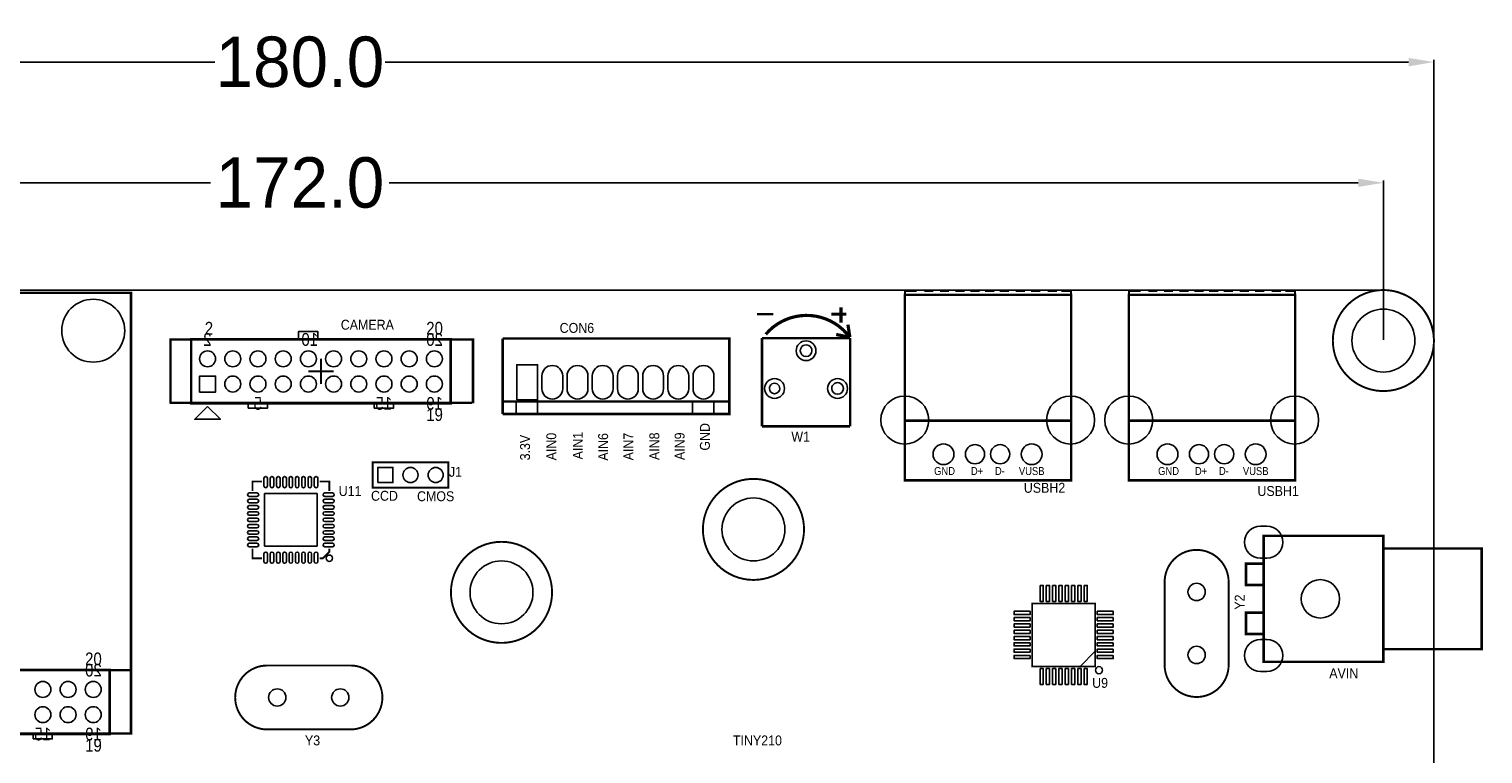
# Model space of a CAD drawing. Extents: x -42 to 184, y -21 to 160.
# Tile 5 of 5: x 69 to 184, y 93 to 151. Entities that reach past the tile are written whole.
import ezdxf
from ezdxf.enums import TextEntityAlignment as Align

# ---------------------------------------------------------------- set-up
doc = ezdxf.new("R2010")
doc.units = 0
doc.header["$MEASUREMENT"] = 0
doc.layers.get('0').update_dxf_attribs({"linetype": 'CONTINUOUS'})
doc.layers.get('Defpoints').update_dxf_attribs({"linetype": 'CONTINUOUS'})
for name, color, linetype in [('BG_OUTLINE', 2, 'CONTINUOUS'), ('PG_SILKSCREEN_BOTTOM', 3, 'CONTINUOUS'), ('PG_SILKSCREEN_TOP', 4, 'CONTINUOUS'), ('PIN_BOTTOM', 6, 'CONTINUOUS'), ('PIN_TOP', 5, 'CONTINUOUS'), ('RD_SILKSCREEN_TOP', 8, 'CONTINUOUS')]:
    doc.layers.add(name, color=color, linetype=linetype)
doc.dimstyles.get("Standard").update_dxf_attribs({"dimtxt": 0.18, "dimasz": 0.18, "dimexe": 0.18, "dimexo": 0.0625, "dimgap": 0.09, "dimtad": 0, "dimtih": 1, "dimtoh": 1, "dimdec": 4, "dimzin": 0, "dimdsep": 46, "dimtxsty": 'STANDARD', "dimcen": 0.09, "dimadec": 0, "dimazin": 0, "dimtfac": 1, "dimtdec": 4, "dimtofl": 0, "dimtmove": 0, "dimatfit": 3, "dimfxl": 1, "dimtolj": 1, "dimtzin": 0, "dimarcsym": 0})

# ---------------------------------------------------------------- blocks, each defined once
blk = doc.blocks.new('*D10')
at = {"color": 0, "linetype": 'ByBlock', "lineweight": -2}
for p, q in [((4, 126.06), (4, 138.71)), ((6, 138.53), (82.91, 138.53)), ((174, 138.53), (97.09, 138.53)), ((176, 126.06), (176, 138.71))]:
    blk.add_line(p, q, dxfattribs=at)
at = {"color": 0}
for points in [[(6, 138.86), (6, 138.2), (4, 138.53)], [(174, 138.2), (174, 138.86), (176, 138.53)]]:
    blk.add_solid(points, dxfattribs=at)
at = {"layer": 'Defpoints', "color": 0}
for p in [(176, 138.53), (4, 126), (176, 126)]:
    blk.add_point(p, dxfattribs=at)
at = {"color": 0, "linetype": 'ByBlock', "insert": (90, 138.53), "char_height": 4, "attachment_point": 5}
blk.add_mtext('\\A1;172.0', dxfattribs=at)
blk = doc.blocks.new('*D11')
at = {"color": 0, "linetype": 'ByBlock', "lineweight": -2}
for p, q in [((0, 125.74), (0, 148.3)), ((2, 148.12), (83.24, 148.12)), ((178, 148.12), (96.76, 148.12)), ((180, 125.74), (180, 148.3))]:
    blk.add_line(p, q, dxfattribs=at)
at = {"color": 0}
for points in [[(2, 148.45), (2, 147.78), (0, 148.12)], [(178, 147.78), (178, 148.45), (180, 148.12)]]:
    blk.add_solid(points, dxfattribs=at)
at = {"layer": 'Defpoints', "color": 0}
for p in [(180, 148.12), (0, 125.67), (180, 125.67)]:
    blk.add_point(p, dxfattribs=at)
at = {"color": 0, "linetype": 'ByBlock', "insert": (90, 148.12), "char_height": 4, "attachment_point": 5}
blk.add_mtext('\\A1;180.0', dxfattribs=at)

msp = doc.modelspace()

# ---------------------------------------------------------------- linework, layer by layer
at = {"layer": 'BG_OUTLINE'}
msp.add_lwpolyline([(4, 0), (175.9999, 0, 0.414214), (179.9999, 4), (179.9999, 126, 0.414214), (175.9999, 130), (4, 130, 0.414214), (0, 126), (0, 4, 0.414215)], format="xyb", close=True, dxfattribs=at)
at = {"layer": 'PG_SILKSCREEN_TOP'}
for points, const_width in [([(52.5948, 94.7844), (76.5947, 94.7844), (76.5947, 129.7846), (52.5948, 129.7846)], 0.1999), ([(95.7765, 116.3185), (101.7765, 116.3185), (101.7765, 114.3185), (95.7765, 114.3185)], 0.15), ([(166.4995, 110.4847), (175.9996, 110.4847), (175.9996, 100.4844), (166.4995, 100.4844)], 0.1999), ([(153.122, 100.116), (148.122, 100.116), (148.122, 105.116), (153.122, 105.116)], 0.12)]:
    msp.add_lwpolyline(points, close=True, dxfattribs=dict(at, const_width=const_width))
for points, const_width in [([(138.011, 119.6873), (138.011, 114.8994), (151.219, 114.8994), (151.219, 129.6314), (138.011, 129.6314), (138.011, 119.6771), (138.0515, 119.6365), (151.1325, 119.6365)], 0.2032), ([(138.0261, 129.6187), (138.0261, 129.9235), (138.9405, 129.9235)], 0.1524), ([(139.5501, 129.9235), (140.2867, 129.9235)], 0.1524), ([(140.7947, 129.9235), (141.5313, 129.9235)], 0.1524), ([(142.0139, 129.9235), (142.7505, 129.9235)], 0.1524), ([(143.2077, 129.9235), (143.9443, 129.9235)], 0.1524), ([(144.3761, 129.9235), (145.1127, 129.9235)], 0.1524), ([(145.5445, 129.9235), (146.2811, 129.9235)], 0.1524), ([(146.8145, 129.9235), (147.5511, 129.9235)], 0.1524), ([(148.0337, 129.9235), (148.7703, 129.9235)], 0.1524), ([(149.3545, 129.9235), (150.0911, 129.9235)], 0.1524), ([(150.4467, 129.9235), (151.2087, 129.9235), (151.2087, 129.6187)], 0.1524), ([(155.791, 119.6873), (155.791, 114.8994), (168.999, 114.8994), (168.999, 129.6314), (155.791, 129.6314), (155.791, 119.6771), (155.8315, 119.6365), (168.9125, 119.6365)], 0.2032), ([(155.8061, 129.6187), (155.8061, 129.9235), (156.7205, 129.9235)], 0.1524), ([(157.3301, 129.9235), (158.0667, 129.9235)], 0.1524), ([(158.5747, 129.9235), (159.3113, 129.9235)], 0.1524), ([(159.7939, 129.9235), (160.5305, 129.9235)], 0.1524), ([(160.9877, 129.9235), (161.7243, 129.9235)], 0.1524), ([(162.1561, 129.9235), (162.8927, 129.9235)], 0.1524), ([(163.3245, 129.9235), (164.0611, 129.9235)], 0.1524), ([(164.5945, 129.9235), (165.3311, 129.9235)], 0.1524), ([(165.8137, 129.9235), (166.5503, 129.9235)], 0.1524), ([(167.1345, 129.9235), (167.8711, 129.9235)], 0.1524), ([(168.2267, 129.9235), (168.9887, 129.9235), (168.9887, 129.6187)], 0.1524), ([(126.2745, 128.0925), (127.5745, 128.0925)], 0.2032), ([(132.1744, 128.0925), (133.3746, 128.0925)], 0.254), ([(132.9398, 127.4325), (132.9398, 128.6326)], 0.254), ([(133.6529, 126.2617), (133.4967, 127.2634)], 0.254), ([(103.7361, 121.0081), (103.7361, 126.0881), (79.7331, 126.0881), (79.7331, 121.0081)], 0.1999), ([(81.6712, 126.0881), (81.3712, 126.0881), (81.3712, 121.0081), (81.6712, 121.0081)], 0.2032), ([(81.6712, 126.0881), (101.9711, 126.0881), (101.9711, 121.0081), (81.6712, 121.0081)], 0.2032), ([(106.0914, 126.1595), (106.0914, 120.1596)], 0.1999), ([(106.0914, 120.1596), (124.0848, 120.1596), (124.0848, 126.1595), (120.0848, 126.1595), (116.221, 126.1592), (106.0914, 126.1595)], 0.1999), ([(126.6746, 119.1925), (126.6746, 126.1926)], 0.2032), ([(126.6746, 126.1926), (133.6746, 126.1926)], 0.2032), ([(133.5668, 126.2816), (132.5668, 126.4815)], 0.254), ([(133.6746, 119.1925), (133.6746, 126.1926)], 0.2032), ([(90.6711, 123.5481), (91.6711, 123.5481), (91.6711, 122.5481)], 0.1501), ([(92.6711, 123.5481), (91.6711, 123.5481), (91.6711, 124.5481)], 0.1501), ([(106.0914, 121.1595), (124.0848, 121.1595)], 0.1999), ([(79.6712, 121.048), (103.6711, 121.048)], 0.1999), ([(126.6746, 119.1925), (133.6746, 119.1925)], 0.2032), ([(86.9975, 114.8055), (86.2355, 114.8055), (86.2355, 114.0435)], 0.1524), ([(92.3315, 114.0435), (92.3315, 114.8055), (91.5695, 114.8055)], 0.1524), ([(86.9975, 108.7095), (86.2355, 108.7095), (86.2355, 109.4715)], 0.1524), ([(91.5695, 108.7095), (91.8235, 108.7095), (92.3315, 109.2175), (92.3315, 109.4715)], 0.1524), ([(176.0995, 101.4844), (183.7995, 101.4844), (183.7995, 109.4844), (175.9996, 109.4844)], 0.1999), ([(166.4995, 106.5845), (165.0995, 106.5845), (165.0995, 108.2845), (166.4995, 108.2845)], 0.1999), ([(166.4995, 102.6846), (165.0995, 102.6846), (165.0995, 104.3846), (166.4995, 104.3846)], 0.1999), ([(52.6567, 99.8245), (76.6597, 99.8245)], 0.1999), ([(54.5948, 99.8245), (74.8947, 99.8245), (74.8947, 94.7445), (54.5948, 94.7445)], 0.2032)]:
    msp.add_lwpolyline(points, dxfattribs=dict(at, const_width=const_width))
at = {"layer": 'PG_SILKSCREEN_TOP', "const_width": 0.1524}
for points in [[(180.0132, 126, 1), (171.986807, 126.000004, 1)], [(130.0132, 111, 1), (121.986804, 111.000013, 1)], [(110.0132, 106, 1), (101.986782, 105.999982, 1)], [(158.6357, 100.7364), (158.6357, 106.8324, -1), (163.7157, 106.8324), (163.7157, 100.2284, -1), (158.6357, 100.2284)], [(87.9094, 100.1903), (94.0054, 100.1903, -1), (94.0054, 95.1103), (87.4014, 95.1103, -1), (87.4014, 100.1903)]]:
    msp.add_lwpolyline(points, format="xyb", close=True, dxfattribs=at)
at = {"layer": 'PG_SILKSCREEN_TOP', "const_width": 0.254}
msp.add_lwpolyline([(126.9746, 126.4926, -0.486734), (133.6454, 126.2519)], format="xyb", dxfattribs=at)
at = {"layer": 'PG_SILKSCREEN_TOP'}
for points in [[(89.8931, 126.0881), (89.8931, 126.7231), (91.4171, 126.7231), (91.4171, 126.0881)], [(107.1524, 121.1844), (107.1524, 120.1844), (108.8524, 120.1844), (108.8524, 121.1844)], [(121.1524, 121.1844), (121.1524, 120.1844), (122.8524, 120.1844), (122.8524, 121.1844)], [(82.6712, 120.7701), (81.6552, 119.7541), (83.6872, 119.7541)], [(85.8931, 120.6271), (85.8931, 121.0081), (87.4171, 121.0081), (87.4171, 120.6271)], [(95.8931, 120.6271), (95.8931, 121.0081), (97.4171, 121.0081), (97.4171, 120.6271)], [(153.122, 100.116), (151.922, 100.116), (153.122, 101.316)], [(68.8167, 94.3635), (68.8167, 94.7445), (70.3407, 94.7445), (70.3407, 94.3635)]]:
    msp.add_lwpolyline(points, close=True, dxfattribs=at)
for points in [[(130.638, 125.1926, 1), (129.710984, 125.192523, 1)], [(128.0873, 122.1925, 1), (127.261846, 122.192584, 1)], [(133.1381, 122.1925, 1), (132.211077, 122.192584, 1)], [(92.5855, 108.7095, 1), (92.07758, 108.70942, 1)], [(153.7048, 99.816, 1), (153.1392, 99.816, 1)]]:
    msp.add_lwpolyline(points, format="xyb", close=True, dxfattribs=at)
at = {"layer": 'PIN_BOTTOM'}
for points in [[(107.207, 121.28445), (107.207, 124.08455), (108.858, 124.08455), (108.858, 121.28445)], [(82.0361, 121.9131), (82.0361, 123.1831), (83.3061, 123.1831), (83.3061, 121.9131)], [(96.1765, 114.7185), (96.1765, 115.9185), (97.3765, 115.9185), (97.3765, 114.7185)]]:
    msp.add_lwpolyline(points, close=True, dxfattribs=at)
for points in [[(110.858, 123.1925), (110.858, 122.1765, -1), (109.207, 122.1765), (109.207, 123.1925, -1)], [(112.858, 123.1925), (112.858, 122.1765, -1), (111.207, 122.1765), (111.207, 123.1925, -1)], [(114.858, 123.1925), (114.858, 122.1765, -1), (113.207, 122.1765), (113.207, 123.1925, -1)], [(116.858, 123.1925), (116.858, 122.1765, -1), (115.207, 122.1765), (115.207, 123.1925, -1)], [(118.858, 123.1925), (118.858, 122.1765, -1), (117.207, 122.1765), (117.207, 123.1925, -1)], [(120.858, 123.1925), (120.858, 122.1765, -1), (119.207, 122.1765), (119.207, 123.1925, -1)], [(122.858, 123.1925), (122.858, 122.1765, -1), (121.207, 122.1765), (121.207, 123.1925, -1)], [(166.2455, 111.2545), (166.7535, 111.2545, -1), (166.7535, 108.7145), (166.2455, 108.7145, -1)], [(166.2455, 102.2545), (166.7535, 102.2545, -1), (166.7535, 99.7145), (166.2455, 99.7145, -1)]]:
    msp.add_lwpolyline(points, format="xyb", close=True, dxfattribs=at)
for centre, radius in [((73.5947, 126.7846), 2.5), ((176, 126), 2.5), ((130.1745, 125.1925), 0.7874), ((82.6711, 124.5481), 0.635), ((84.6711, 124.5481), 0.635), ((86.6711, 124.5481), 0.635), ((88.6711, 124.5481), 0.635), ((90.6711, 124.5481), 0.635), ((92.6711, 124.5481), 0.635), ((94.6711, 124.5481), 0.635), ((96.6711, 124.5481), 0.635), ((98.6711, 124.5481), 0.635), ((100.6711, 124.5481), 0.635), ((84.6711, 122.5481), 0.635), ((86.6711, 122.5481), 0.635), ((88.6711, 122.5481), 0.635), ((90.6711, 122.5481), 0.635), ((92.6711, 122.5481), 0.635), ((94.6711, 122.5481), 0.635), ((96.6711, 122.5481), 0.635), ((98.6711, 122.5481), 0.635), ((100.6711, 122.5481), 0.635), ((127.6746, 122.1925), 0.7874), ((132.6746, 122.1925), 0.7874), ((138.0109, 119.6873), 1.905), ((151.1681, 119.6873), 1.905), ((155.7909, 119.6873), 1.905), ((168.9481, 119.6873), 1.905), ((141.0843, 116.9695), 0.8255), ((143.5862, 116.9695), 0.762), ((145.5801, 116.9695), 0.762), ((148.0845, 116.9695), 0.8255), ((158.8643, 116.9695), 0.8255), ((161.3662, 116.9695), 0.762), ((163.3601, 116.9695), 0.762), ((165.8645, 116.9695), 0.8255), ((98.7765, 115.3185), 0.6), ((100.7765, 115.3185), 0.6), ((126, 111), 2.5), ((106, 106), 2.5), ((161.1757, 106.0323), 0.6858), ((170.9996, 105.4844), 1.524), ((161.1757, 101.0285), 0.6858), ((69.5947, 98.2845), 0.635), ((71.5947, 98.2845), 0.635), ((73.5947, 98.2845), 0.635), ((88.2015, 97.6503), 0.6858), ((93.2053, 97.6503), 0.6858), ((69.5947, 96.2845), 0.635), ((71.5947, 96.2845), 0.635), ((73.5947, 96.2845), 0.635)]:
    msp.add_circle(centre, radius, dxfattribs=at)
at = {"layer": 'PIN_TOP'}
for points in [[(107.207, 121.28445), (107.207, 124.08455), (108.858, 124.08455), (108.858, 121.28445)], [(82.0361, 121.9131), (82.0361, 123.1831), (83.3061, 123.1831), (83.3061, 121.9131)], [(96.1765, 114.7185), (96.1765, 115.9185), (97.3765, 115.9185), (97.3765, 114.7185)], [(91.3663, 113.8403), (91.3663, 109.6747), (87.2007, 109.6747), (87.2007, 113.8403)], [(148.745, 106.551), (148.999, 106.551), (148.999, 105.281), (148.745, 105.281)], [(149.245, 106.551), (149.499, 106.551), (149.499, 105.281), (149.245, 105.281)], [(149.745, 106.551), (149.999, 106.551), (149.999, 105.281), (149.745, 105.281)], [(150.245, 106.551), (150.499, 106.551), (150.499, 105.281), (150.245, 105.281)], [(150.745, 106.551), (150.999, 106.551), (150.999, 105.281), (150.745, 105.281)], [(151.245, 106.551), (151.499, 106.551), (151.499, 105.281), (151.245, 105.281)], [(151.745, 106.551), (151.999, 106.551), (151.999, 105.281), (151.745, 105.281)], [(152.245, 106.551), (152.499, 106.551), (152.499, 105.281), (152.245, 105.281)], [(147.957, 104.493), (147.957, 104.239), (146.687, 104.239), (146.687, 104.493)], [(147.957, 103.993), (147.957, 103.739), (146.687, 103.739), (146.687, 103.993)], [(154.557, 104.493), (154.557, 104.239), (153.287, 104.239), (153.287, 104.493)], [(154.557, 103.993), (154.557, 103.739), (153.287, 103.739), (153.287, 103.993)], [(147.957, 103.493), (147.957, 103.239), (146.687, 103.239), (146.687, 103.493)], [(147.957, 102.993), (147.957, 102.739), (146.687, 102.739), (146.687, 102.993)], [(154.557, 103.493), (154.557, 103.239), (153.287, 103.239), (153.287, 103.493)], [(154.557, 102.993), (154.557, 102.739), (153.287, 102.739), (153.287, 102.993)], [(147.957, 102.493), (147.957, 102.239), (146.687, 102.239), (146.687, 102.493)], [(147.957, 101.993), (147.957, 101.739), (146.687, 101.739), (146.687, 101.993)], [(154.557, 102.493), (154.557, 102.239), (153.287, 102.239), (153.287, 102.493)], [(154.557, 101.993), (154.557, 101.739), (153.287, 101.739), (153.287, 101.993)], [(147.957, 101.493), (147.957, 101.239), (146.687, 101.239), (146.687, 101.493)], [(147.957, 100.993), (147.957, 100.739), (146.687, 100.739), (146.687, 100.993)], [(154.557, 101.493), (154.557, 101.239), (153.287, 101.239), (153.287, 101.493)], [(154.557, 100.993), (154.557, 100.739), (153.287, 100.739), (153.287, 100.993)], [(148.745, 99.951), (148.999, 99.951), (148.999, 98.681), (148.745, 98.681)], [(149.245, 99.951), (149.499, 99.951), (149.499, 98.681), (149.245, 98.681)], [(149.745, 99.951), (149.999, 99.951), (149.999, 98.681), (149.745, 98.681)], [(150.245, 99.951), (150.499, 99.951), (150.499, 98.681), (150.245, 98.681)], [(150.745, 99.951), (150.999, 99.951), (150.999, 98.681), (150.745, 98.681)], [(151.245, 99.951), (151.499, 99.951), (151.499, 98.681), (151.245, 98.681)], [(151.745, 99.951), (151.999, 99.951), (151.999, 98.681), (151.745, 98.681)], [(152.245, 99.951), (152.499, 99.951), (152.499, 98.681), (152.245, 98.681)]]:
    msp.add_lwpolyline(points, close=True, dxfattribs=at)
for points in [[(110.858, 123.1925), (110.858, 122.1765, -1), (109.207, 122.1765), (109.207, 123.1925, -1)], [(112.858, 123.1925), (112.858, 122.1765, -1), (111.207, 122.1765), (111.207, 123.1925, -1)], [(114.858, 123.1925), (114.858, 122.1765, -1), (113.207, 122.1765), (113.207, 123.1925, -1)], [(116.858, 123.1925), (116.858, 122.1765, -1), (115.207, 122.1765), (115.207, 123.1925, -1)], [(118.858, 123.1925), (118.858, 122.1765, -1), (117.207, 122.1765), (117.207, 123.1925, -1)], [(120.858, 123.1925), (120.858, 122.1765, -1), (119.207, 122.1765), (119.207, 123.1925, -1)], [(122.858, 123.1925), (122.858, 122.1765, -1), (121.207, 122.1765), (121.207, 123.1925, -1)], [(87.1438, 114.4527), (87.1438, 115.0623, -1), (87.4232, 115.0623), (87.4232, 114.4527, -1)], [(87.6438, 114.4527), (87.6438, 115.0623, -1), (87.9232, 115.0623), (87.9232, 114.4527, -1)], [(88.1438, 114.4527), (88.1438, 115.0623, -1), (88.4232, 115.0623), (88.4232, 114.4527, -1)], [(88.6438, 114.4527), (88.6438, 115.0623, -1), (88.9232, 115.0623), (88.9232, 114.4527, -1)], [(89.1438, 114.4527), (89.1438, 115.0623, -1), (89.4232, 115.0623), (89.4232, 114.4527, -1)], [(89.6438, 114.4527), (89.6438, 115.0623, -1), (89.9232, 115.0623), (89.9232, 114.4527, -1)], [(90.1438, 114.4527), (90.1438, 115.0623, -1), (90.4232, 115.0623), (90.4232, 114.4527, -1)], [(90.6438, 114.4527), (90.6438, 115.0623, -1), (90.9232, 115.0623), (90.9232, 114.4527, -1)], [(91.1438, 114.4527), (91.1438, 115.0623, -1), (91.4232, 115.0623), (91.4232, 114.4527, -1)], [(85.9787, 113.8972), (86.5883, 113.8972, -1), (86.5883, 113.6178), (85.9787, 113.6178, -1)], [(85.9787, 113.3972), (86.5883, 113.3972, -1), (86.5883, 113.1178), (85.9787, 113.1178, -1)], [(91.9787, 113.8972), (92.5883, 113.8972, -1), (92.5883, 113.6178), (91.9787, 113.6178, -1)], [(91.9787, 113.3972), (92.5883, 113.3972, -1), (92.5883, 113.1178), (91.9787, 113.1178, -1)], [(85.9787, 112.8972), (86.5883, 112.8972, -1), (86.5883, 112.6178), (85.9787, 112.6178, -1)], [(85.9787, 112.3972), (86.5883, 112.3972, -1), (86.5883, 112.1178), (85.9787, 112.1178, -1)], [(91.9787, 112.8972), (92.5883, 112.8972, -1), (92.5883, 112.6178), (91.9787, 112.6178, -1)], [(91.9787, 112.3972), (92.5883, 112.3972, -1), (92.5883, 112.1178), (91.9787, 112.1178, -1)], [(85.9787, 111.8972), (86.5883, 111.8972, -1), (86.5883, 111.6178), (85.9787, 111.6178, -1)], [(85.9787, 111.3972), (86.5883, 111.3972, -1), (86.5883, 111.1178), (85.9787, 111.1178, -1)], [(85.9787, 110.8972), (86.5883, 110.8972, -1), (86.5883, 110.6178), (85.9787, 110.6178, -1)], [(91.9787, 111.8972), (92.5883, 111.8972, -1), (92.5883, 111.6178), (91.9787, 111.6178, -1)], [(91.9787, 111.3972), (92.5883, 111.3972, -1), (92.5883, 111.1178), (91.9787, 111.1178, -1)], [(91.9787, 110.8972), (92.5883, 110.8972, -1), (92.5883, 110.6178), (91.9787, 110.6178, -1)], [(166.2455, 111.2545), (166.7535, 111.2545, -1), (166.7535, 108.7145), (166.2455, 108.7145, -1)], [(85.9787, 110.3972), (86.5883, 110.3972, -1), (86.5883, 110.1178), (85.9787, 110.1178, -1)], [(85.9787, 109.8972), (86.5883, 109.8972, -1), (86.5883, 109.6178), (85.9787, 109.6178, -1)], [(91.9787, 110.3972), (92.5883, 110.3972, -1), (92.5883, 110.1178), (91.9787, 110.1178, -1)], [(91.9787, 109.8972), (92.5883, 109.8972, -1), (92.5883, 109.6178), (91.9787, 109.6178, -1)], [(87.1438, 108.4527), (87.1438, 109.0623, -1), (87.4232, 109.0623), (87.4232, 108.4527, -1)], [(87.6438, 108.4527), (87.6438, 109.0623, -1), (87.9232, 109.0623), (87.9232, 108.4527, -1)], [(88.1438, 108.4527), (88.1438, 109.0623, -1), (88.4232, 109.0623), (88.4232, 108.4527, -1)], [(88.6438, 108.4527), (88.6438, 109.0623, -1), (88.9232, 109.0623), (88.9232, 108.4527, -1)], [(89.1438, 108.4527), (89.1438, 109.0623, -1), (89.4232, 109.0623), (89.4232, 108.4527, -1)], [(89.6438, 108.4527), (89.6438, 109.0623, -1), (89.9232, 109.0623), (89.9232, 108.4527, -1)], [(90.1438, 108.4527), (90.1438, 109.0623, -1), (90.4232, 109.0623), (90.4232, 108.4527, -1)], [(90.6438, 108.4527), (90.6438, 109.0623, -1), (90.9232, 109.0623), (90.9232, 108.4527, -1)], [(91.1438, 108.4527), (91.1438, 109.0623, -1), (91.4232, 109.0623), (91.4232, 108.4527, -1)], [(166.2455, 102.2545), (166.7535, 102.2545, -1), (166.7535, 99.7145), (166.2455, 99.7145, -1)]]:
    msp.add_lwpolyline(points, format="xyb", close=True, dxfattribs=at)
for centre, radius in [((73.5947, 126.7846), 2.5), ((176, 126), 2.5), ((130.1745, 125.1925), 0.7874), ((82.6711, 124.5481), 0.635), ((84.6711, 124.5481), 0.635), ((86.6711, 124.5481), 0.635), ((88.6711, 124.5481), 0.635), ((90.6711, 124.5481), 0.635), ((92.6711, 124.5481), 0.635), ((94.6711, 124.5481), 0.635), ((96.6711, 124.5481), 0.635), ((98.6711, 124.5481), 0.635), ((100.6711, 124.5481), 0.635), ((84.6711, 122.5481), 0.635), ((86.6711, 122.5481), 0.635), ((88.6711, 122.5481), 0.635), ((90.6711, 122.5481), 0.635), ((92.6711, 122.5481), 0.635), ((94.6711, 122.5481), 0.635), ((96.6711, 122.5481), 0.635), ((98.6711, 122.5481), 0.635), ((100.6711, 122.5481), 0.635), ((127.6746, 122.1925), 0.7874), ((132.6746, 122.1925), 0.7874), ((138.0109, 119.6873), 1.905), ((151.1681, 119.6873), 1.905), ((155.7909, 119.6873), 1.905), ((168.9481, 119.6873), 1.905), ((141.0843, 116.9695), 0.8255), ((143.5862, 116.9695), 0.762), ((145.5801, 116.9695), 0.762), ((148.0845, 116.9695), 0.8255), ((158.8643, 116.9695), 0.8255), ((161.3662, 116.9695), 0.762), ((163.3601, 116.9695), 0.762), ((165.8645, 116.9695), 0.8255), ((98.7765, 115.3185), 0.6), ((100.7765, 115.3185), 0.6), ((126, 111), 2.5), ((106, 106), 2.5), ((161.1757, 106.0323), 0.6858), ((170.9996, 105.4844), 1.524), ((161.1757, 101.0285), 0.6858), ((69.5947, 98.2845), 0.635), ((71.5947, 98.2845), 0.635), ((73.5947, 98.2845), 0.635), ((88.2015, 97.6503), 0.6858), ((93.2053, 97.6503), 0.6858), ((69.5947, 96.2845), 0.635), ((71.5947, 96.2845), 0.635), ((73.5947, 96.2845), 0.635)]:
    msp.add_circle(centre, radius, dxfattribs=at)

# ---------------------------------------------------------------- texts
at = {"layer": 'PG_SILKSCREEN_BOTTOM', "text_generation_flag": 2, "width": 0.875}
for s, p in [('2', (82.6541, 125.5801)), ('10', (90.7821, 125.5801)), ('20', (100.6881, 125.5801)), ('5', (86.6551, 120.5001)), ('15', (96.6551, 120.5001)), ('19', (100.6881, 120.5001)), ('20', (73.6117, 99.3165)), ('15', (69.5787, 94.2365)), ('19', (73.6117, 94.2365))]:
    msp.add_text(s, height=1.016, dxfattribs=at).set_placement(p, align=Align.CENTER)
at = {"layer": 'PG_SILKSCREEN_TOP', "width": 0.875}
for s, p in [('2', (82.7811, 126.4691)), ('20', (100.6881, 126.4691)), ('19', (100.6881, 119.6111)), ('20', (73.6117, 100.2055)), ('19', (73.6117, 93.3475))]:
    msp.add_text(s, height=1.016, dxfattribs=at).set_placement(p, align=Align.CENTER)
at = {"layer": 'PG_SILKSCREEN_TOP', "width": 0.935484}
for s, p in [('GND', (122.5381, 117.2591)), ('3.3V', (108.2633, 116.4844)), ('AIN0', (110.3461, 116.4844)), ('AIN1', (112.4543, 116.5606)), ('AIN6', (114.4609, 116.459)), ('AIN7', (116.4675, 116.4844)), ('AIN8', (118.5249, 116.5098)), ('AIN9', (120.5315, 116.5098))]:
    msp.add_text(s, height=0.7874, rotation=90, dxfattribs=at).set_placement(p)
at = {"layer": 'PG_SILKSCREEN_TOP'}
for s, height, width, p in [('GND', 0.635, 0.88, (140.3375, 115.3185)), ('D+', 0.635, 0.88, (143.2585, 115.3185)), ('D-', 0.635, 0.88, (145.1635, 115.3185)), ('VUSB', 0.635, 0.88, (147.0685, 115.3185)), ('GND', 0.635, 0.88, (158.1175, 115.3185)), ('D+', 0.635, 0.88, (161.0385, 115.3185)), ('D-', 0.635, 0.88, (162.9435, 115.3185)), ('VUSB', 0.635, 0.88, (164.8485, 115.3185)), ('CCD', 0.7874, 0.935484, (95.6437, 113.2755)), ('CMOS', 0.7874, 0.935484, (99.2958, 113.2399))]:
    msp.add_text(s, height=height, dxfattribs=dict(at, width=width)).set_placement(p)
at = {"layer": 'RD_SILKSCREEN_TOP', "width": 0.935484}
for s, p in [('CAMERA', (93.2434, 126.8645)), ('CON6', (110.617, 126.6105)), ('W1', (129.0066, 117.9745)), ('J1', (101.8286, 115.1805)), ('U11', (93.0783, 113.6565)), ('USBH2', (147.4597, 113.9105)), ('USBH1', (166.0017, 113.6565)), ('AVIN', (171.704, 99.1785)), ('U9', (152.8826, 98.4165)), ('Y3', (90.3986, 93.8445)), ('TINY210', (124.3711, 93.8445))]:
    msp.add_text(s, height=0.7874, dxfattribs=at).set_placement(p)
msp.add_text('Y2', height=0.7874, rotation=90, dxfattribs=at).set_placement((164.9815, 104.6226))

# ---------------------------------------------------------------- dimensions: what is measured, and where the dimension line sits
at = {"linetype": 'ByBlock'}
for base, p1, p2, picture, middle in [((179.9999, 148.11728), (0, 125.674575), (179.9999, 125.674575), '*D11', (89.99995, 148.11728)), ((176.000003, 138.531005), (4, 126), (176.000003, 126.000002), '*D10', (90.000002, 138.531005))]:
    dim = msp.add_linear_dim(base=base, p1=p1, p2=p2, dimstyle='Standard', override={"dimtxt": 4, "dimasz": 2, "dimdec": 1, "dimtmove": 2}, dxfattribs=at)
    dim.commit()
    dim.dimension.update_dxf_attribs({"geometry": picture, "text_midpoint": middle})

doc.saveas('drawing.dxf')
